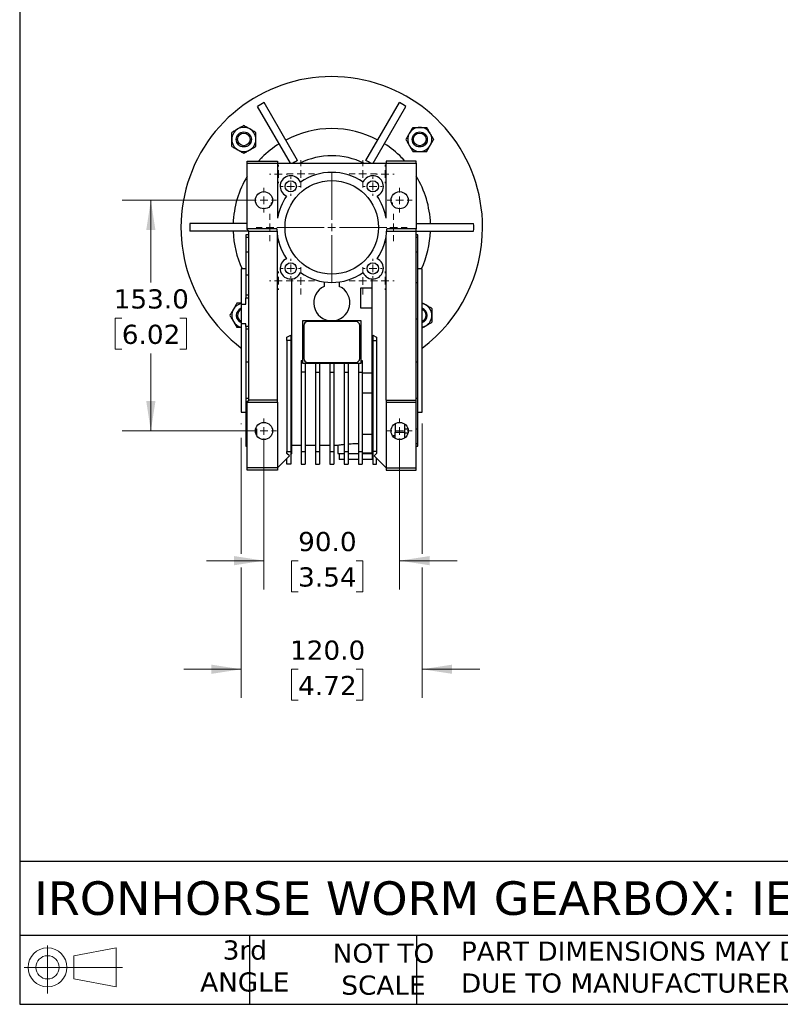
# Model space of a CAD drawing. Header units: millimetres. Extents: x 38 to 1638, y 38 to 1257.
# Tile 1 of 15: x 38 to 543, y 38 to 691. Entities that reach past the tile are written whole.
import ezdxf

# ---------------------------------------------------------------- set-up
doc = ezdxf.new("R2010")
doc.units = ezdxf.units.MM
doc.header["$LTSCALE"] = 6
doc.linetypes.add('SLD-Solid', pattern=[0])
doc.layers.add('TEXT', color=140, linetype='SLD-Solid', lineweight=25)
doc.styles.add('SLDTEXTSTYLE0', font='VERDANA.TTF')
doc.dimstyles.new('SLDDIMSTYLE4', dxfattribs={"dimtxt": 12.948047, "dimasz": 19.812, "dimexe": 0, "dimexo": 0.0625, "dimgap": 3.237012, "dimtad": 0, "dimtih": 1, "dimtoh": 1, "dimrnd": 1e-09, "dimzin": 4, "dimdsep": 46, "dimtxsty": 'SLDTEXTSTYLE0', "dimsah": 1, "dimcen": 0.09, "dimadec": 0, "dimazin": 1, "dimtfac": 1, "dimtmove": 0, "dimatfit": 0, "dimfxl": 0, "dimfrac": 2, "dimtolj": 1, "dimtzin": 12, "dimarcsym": 0})
doc.dimstyles.new('SLDDIMSTYLE5', dxfattribs={"dimtxt": 12.948047, "dimasz": 19.812, "dimexe": 0, "dimexo": 0.0625, "dimgap": 3.237012, "dimtad": 0, "dimtih": 1, "dimtoh": 1, "dimrnd": 1e-09, "dimzin": 4, "dimdsep": 46, "dimtxsty": 'SLDTEXTSTYLE0', "dimsah": 1, "dimcen": 0.09, "dimadec": 0, "dimazin": 1, "dimtfac": 1, "dimtofl": 0, "dimtmove": 0, "dimatfit": 3, "dimfxl": 0, "dimfrac": 2, "dimtolj": 1, "dimtzin": 12, "dimarcsym": 0})

# ---------------------------------------------------------------- blocks, each defined once
blk = doc.blocks.new('Block11')
at = {"color": 7, "linetype": 'SLD-Solid', "lineweight": 18}
for p, q in [((15.53, 31.86), (15.53, 0)), ((32.88, 25), (61.05, 30.19)), ((61.05, 30.19), (61.05, 4.39)), ((32.88, 9.58), (32.88, 25)), ((0, 17.29), (65.24, 17.29)), ((32.88, 9.58), (61.05, 4.39))]:
    blk.add_line(p, q, dxfattribs=at)
for radius in [12.9, 7.71]:
    blk.add_circle((15.53, 17.29), radius, dxfattribs=at)
blk = doc.blocks.new('Block12')
at = {"color": 7, "linetype": 'Continuous'}
blk.add_blockref('Block11', (0, 0), dxfattribs=at)
blk = doc.blocks.new('_D_18')
at = {"color": 7, "linetype": 'SLD-Solid', "lineweight": 0}
for p, q in [((192.45, 571.28), (106.02, 571.28)), ((125.07, 571.28), (125.07, 516.66)), ((105.83, 493.18), (101.48, 493.18)), ((101.48, 493.18), (101.48, 472.6)), ((144.31, 493.18), (148.66, 493.18)), ((148.66, 493.18), (148.66, 472.6)), ((101.48, 472.6), (105.83, 472.6)), ((148.66, 472.6), (144.31, 472.6)), ((125.07, 418.28), (125.07, 469.7)), ((192.45, 418.28), (106.02, 418.28))]:
    blk.add_line(p, q, dxfattribs=at)
at = {"color": 7, "linetype": 'SLD-Solid', "lineweight": 18}
for points in [[(125.07, 571.28), (122.02, 551.47), (128.12, 551.47)], [(125.07, 418.28), (128.12, 438.09), (122.02, 438.09)]]:
    blk.add_solid(points, dxfattribs=at)
at = {"color": 7, "linetype": 'SLD-Solid', "lineweight": 18, "char_height": 12.7, "attachment_point": 1, "style": 'SLDTEXTSTYLE0'}
for s, insert in [('153.0', (100.45, 512.21)), ('6.02', (105.83, 488.73))]:
    blk.add_mtext(s, dxfattribs=dict(at, insert=insert))
blk = doc.blocks.new('_D_19')
at = {"color": 7, "linetype": 'SLD-Solid', "lineweight": 0}
for p, q in [((200.07, 410.66), (200.07, 313.23)), ((290.07, 410.66), (290.07, 313.23)), ((200.07, 332.28), (161.97, 332.28)), ((222.75, 332.28), (218.4, 332.28)), ((218.4, 332.28), (218.4, 311.7)), ((261.23, 332.28), (265.57, 332.28)), ((265.57, 332.28), (265.57, 311.7)), ((290.07, 332.28), (328.17, 332.28)), ((218.4, 311.7), (222.75, 311.7)), ((265.57, 311.7), (261.23, 311.7))]:
    blk.add_line(p, q, dxfattribs=at)
at = {"color": 7, "linetype": 'SLD-Solid', "lineweight": 18}
for points in [[(200.07, 332.28), (180.26, 335.33), (180.26, 329.23)], [(290.07, 332.28), (309.88, 329.23), (309.88, 335.33)]]:
    blk.add_solid(points, dxfattribs=at)
at = {"color": 7, "linetype": 'SLD-Solid', "lineweight": 18, "char_height": 12.7, "attachment_point": 1, "style": 'SLDTEXTSTYLE0'}
for s, insert in [('90.0', (222.75, 351.31)), ('3.54', (222.75, 327.83))]:
    blk.add_mtext(s, dxfattribs=dict(at, insert=insert))
blk = doc.blocks.new('_D_20')
at = {"color": 7, "linetype": 'SLD-Solid', "lineweight": 0}
for p, q in [((185.07, 423.16), (185.07, 422.85)), ((305.07, 423.16), (305.07, 336.85)), ((185.07, 413.71), (185.07, 336.85)), ((185.07, 327.71), (185.07, 241.23)), ((305.07, 327.71), (305.07, 241.23)), ((185.07, 260.28), (146.97, 260.28)), ((222.75, 260.28), (218.4, 260.28)), ((218.4, 260.28), (218.4, 239.7)), ((261.23, 260.28), (265.57, 260.28)), ((265.57, 260.28), (265.57, 239.7)), ((305.07, 260.28), (343.17, 260.28)), ((218.4, 239.7), (222.75, 239.7)), ((265.57, 239.7), (261.23, 239.7))]:
    blk.add_line(p, q, dxfattribs=at)
at = {"color": 7, "linetype": 'SLD-Solid', "lineweight": 18}
for points in [[(185.07, 260.28), (165.26, 263.33), (165.26, 257.23)], [(305.07, 260.28), (324.88, 257.23), (324.88, 263.33)]]:
    blk.add_solid(points, dxfattribs=at)
at = {"color": 7, "linetype": 'SLD-Solid', "lineweight": 18, "char_height": 12.7, "attachment_point": 1, "style": 'SLDTEXTSTYLE0'}
for s, insert in [('120.0', (217.36, 279.31)), ('4.72', (222.75, 255.83))]:
    blk.add_mtext(s, dxfattribs=dict(at, insert=insert))
blk = doc.blocks.new('SW_CENTERMARKSYMBOL_20')
at = {"color": 0, "linetype": 'SLD-Solid', "lineweight": 18}
for p, q in [((0, 5.08), (0, 9.04)), ((-5.08, 0), (-9.04, 0)), ((0, 0), (-2.54, 0)), ((0, 0), (0, 2.54)), ((0, 0), (0, -2.54)), ((0, 0), (2.54, 0)), ((5.08, 0), (9.04, 0)), ((0, -5.08), (0, -9.04))]:
    blk.add_line(p, q, dxfattribs=at)
blk = doc.blocks.new('SW_CENTERMARKSYMBOL_21')
at = {"color": 0, "linetype": 'SLD-Solid', "lineweight": 18}
for p, q in [((0, 5.08), (0, 36.54)), ((-5.08, 0), (-36.54, 0)), ((0, 0), (-2.54, 0)), ((0, 0), (0, 2.54)), ((0, 0), (0, -2.54)), ((0, 0), (2.54, 0)), ((5.08, 0), (36.54, 0)), ((0, -5.08), (0, -36.54))]:
    blk.add_line(p, q, dxfattribs=at)
blk = doc.blocks.new('SW_CENTERMARKSYMBOL_22')
at = {"color": 0, "linetype": 'SLD-Solid', "lineweight": 18}
for p, q in [((0, 5.08), (0, 9.04)), ((-5.08, 0), (-9.04, 0)), ((0, 0), (-2.54, 0)), ((0, 0), (0, 2.54)), ((0, 0), (0, -2.54)), ((0, 0), (2.54, 0)), ((5.08, 0), (9.04, 0)), ((0, -5.08), (0, -9.04))]:
    blk.add_line(p, q, dxfattribs=at)
blk = doc.blocks.new('SW_CENTERMARKSYMBOL_23')
at = {"color": 0, "linetype": 'SLD-Solid', "lineweight": 18}
for p, q in [((-5.08, 0), (-6.04, 0)), ((0, 0), (-2.54, 0)), ((0, 5.08), (0, 6.04)), ((0, 0), (0, 2.54)), ((0, 0), (0, -2.54)), ((0, 0), (2.54, 0)), ((5.08, 0), (6.04, 0)), ((0, -5.08), (0, -6.04))]:
    blk.add_line(p, q, dxfattribs=at)
blk = doc.blocks.new('SW_CENTERMARKSYMBOL_24')
at = {"color": 0, "linetype": 'SLD-Solid', "lineweight": 18}
for p, q in [((-5.08, 0), (-6.04, 0)), ((0, 0), (-2.54, 0)), ((0, 5.08), (0, 6.04)), ((0, 0), (0, 2.54)), ((0, 0), (0, -2.54)), ((0, 0), (2.54, 0)), ((5.08, 0), (6.04, 0)), ((0, -5.08), (0, -6.04))]:
    blk.add_line(p, q, dxfattribs=at)
blk = doc.blocks.new('SW_CENTERMARKSYMBOL_25')
at = {"color": 0, "linetype": 'SLD-Solid', "lineweight": 18}
for p, q in [((0, 5.08), (0, 9.04)), ((-5.08, 0), (-9.04, 0)), ((0, 0), (-2.54, 0)), ((0, 0), (0, 2.54)), ((0, 0), (0, -2.54)), ((0, 0), (2.54, 0)), ((5.08, 0), (9.04, 0)), ((0, -5.08), (0, -9.04))]:
    blk.add_line(p, q, dxfattribs=at)
blk = doc.blocks.new('SW_CENTERMARKSYMBOL_26')
at = {"color": 0, "linetype": 'SLD-Solid', "lineweight": 18}
for p, q in [((0, 5.08), (0, 9.04)), ((-5.08, 0), (-9.04, 0)), ((0, 0), (-2.54, 0)), ((0, 0), (0, 2.54)), ((0, 0), (0, -2.54)), ((0, 0), (2.54, 0)), ((5.08, 0), (9.04, 0)), ((0, -5.08), (0, -9.04))]:
    blk.add_line(p, q, dxfattribs=at)
blk = doc.blocks.new('SW_CENTERMARKSYMBOL_27')
at = {"color": 0, "linetype": 'SLD-Solid', "lineweight": 18}
for p, q in [((-5.08, 0), (-6.04, 0)), ((0, 0), (-2.54, 0)), ((0, 5.08), (0, 6.04)), ((0, 0), (0, 2.54)), ((0, 0), (0, -2.54)), ((0, 0), (2.54, 0)), ((5.08, 0), (6.04, 0)), ((0, -5.08), (0, -6.04))]:
    blk.add_line(p, q, dxfattribs=at)
blk = doc.blocks.new('SW_CENTERMARKSYMBOL_28')
at = {"color": 0, "linetype": 'SLD-Solid', "lineweight": 18}
for p, q in [((-5.08, 0), (-6.04, 0)), ((0, 0), (-2.54, 0)), ((0, 5.08), (0, 6.04)), ((0, 0), (0, 2.54)), ((0, 0), (0, -2.54)), ((0, 0), (2.54, 0)), ((5.08, 0), (6.04, 0)), ((0, -5.08), (0, -6.04))]:
    blk.add_line(p, q, dxfattribs=at)
blk = doc.blocks.new('SW_CENTERMARKSYMBOL_29')
at = {"color": 0, "linetype": 'SLD-Solid', "lineweight": 18}
for p, q in [((0, 5.08), (0, 9.04)), ((-5.08, 0), (-9.04, 0)), ((0, 0), (-2.54, 0)), ((0, 0), (0, 2.54)), ((0, 0), (0, -2.54)), ((0, 0), (2.54, 0)), ((5.08, 0), (9.04, 0)), ((0, -5.08), (0, -9.04))]:
    blk.add_line(p, q, dxfattribs=at)
blk = doc.blocks.new('SW_CENTERMARKSYMBOL_30')
at = {"color": 0, "linetype": 'SLD-Solid', "lineweight": 18}
for p, q in [((0, 5.08), (0, 9.04)), ((-5.08, 0), (-9.04, 0)), ((0, 0), (-2.54, 0)), ((0, 0), (0, 2.54)), ((0, 0), (0, -2.54)), ((0, 0), (2.54, 0)), ((5.08, 0), (9.04, 0)), ((0, -5.08), (0, -9.04))]:
    blk.add_line(p, q, dxfattribs=at)
blk = doc.blocks.new('SW_CENTERMARKSYMBOL_31')
at = {"color": 0, "linetype": 'SLD-Solid', "lineweight": 18}
for p, q in [((-5.08, 0), (-6.265, 0)), ((0, 0), (-2.54, 0)), ((0, 5.08), (0, 6.265)), ((0, 0), (0, 2.54)), ((0, 0), (0, -2.54)), ((0, 0), (2.54, 0)), ((5.08, 0), (6.265, 0)), ((0, -5.08), (0, -6.265))]:
    blk.add_line(p, q, dxfattribs=at)
blk = doc.blocks.new('SW_CENTERMARKSYMBOL_32')
at = {"color": 0, "linetype": 'SLD-Solid', "lineweight": 18}
for p, q in [((-5.08, 0), (-6.265, 0)), ((0, 0), (-2.54, 0)), ((0, 5.08), (0, 6.265)), ((0, 0), (0, 2.54)), ((0, 0), (0, -2.54)), ((0, 0), (2.54, 0)), ((5.08, 0), (6.265, 0)), ((0, -5.08), (0, -6.265))]:
    blk.add_line(p, q, dxfattribs=at)
blk = doc.blocks.new('SW_CENTERMARKSYMBOL_33')
at = {"color": 0, "linetype": 'SLD-Solid', "lineweight": 18}
for p, q in [((-5.08, 0), (-6.265, 0)), ((0, 0), (-2.54, 0)), ((0, 5.08), (0, 6.265)), ((0, 0), (0, 2.54)), ((0, 0), (0, -2.54)), ((0, 0), (2.54, 0)), ((5.08, 0), (6.265, 0)), ((0, -5.08), (0, -6.265))]:
    blk.add_line(p, q, dxfattribs=at)
blk = doc.blocks.new('SW_CENTERMARKSYMBOL_34')
at = {"color": 0, "linetype": 'SLD-Solid', "lineweight": 18}
for p, q in [((-5.08, 0), (-6.265, 0)), ((0, 0), (-2.54, 0)), ((0, 5.08), (0, 6.265)), ((0, 0), (0, 2.54)), ((0, 0), (0, -2.54)), ((0, 0), (2.54, 0)), ((5.08, 0), (6.265, 0)), ((0, -5.08), (0, -6.265))]:
    blk.add_line(p, q, dxfattribs=at)
blk = doc.blocks.new('SW_CENTERMARKSYMBOL_35')
at = {"color": 0, "linetype": 'SLD-Solid', "lineweight": 18}
for p, q in [((0, 5.08), (0, 8.23)), ((-5.08, 0), (-8.23, 0)), ((0, 0), (-2.54, 0)), ((0, 0), (0, 2.54)), ((0, 0), (0, -2.54)), ((0, 0), (2.54, 0)), ((5.08, 0), (8.23, 0)), ((0, -5.08), (0, -8.23))]:
    blk.add_line(p, q, dxfattribs=at)
blk = doc.blocks.new('SW_CENTERMARKSYMBOL_36')
at = {"color": 0, "linetype": 'SLD-Solid', "lineweight": 18}
for p, q in [((0, 5.08), (0, 8.23)), ((-5.08, 0), (-8.23, 0)), ((0, 0), (-2.54, 0)), ((0, 0), (0, 2.54)), ((0, 0), (0, -2.54)), ((0, 0), (2.54, 0)), ((5.08, 0), (8.23, 0)), ((0, -5.08), (0, -8.23))]:
    blk.add_line(p, q, dxfattribs=at)
blk = doc.blocks.new('SW_CENTERMARKSYMBOL_37')
at = {"color": 0, "linetype": 'SLD-Solid', "lineweight": 18}
for p, q in [((0, 5.08), (0, 8.23)), ((-5.08, 0), (-8.23, 0)), ((0, 0), (-2.54, 0)), ((0, 0), (0, 2.54)), ((0, 0), (0, -2.54)), ((0, 0), (2.54, 0)), ((5.08, 0), (8.23, 0)), ((0, -5.08), (0, -8.23))]:
    blk.add_line(p, q, dxfattribs=at)
blk = doc.blocks.new('SW_CENTERMARKSYMBOL_38')
at = {"color": 0, "linetype": 'SLD-Solid', "lineweight": 18}
for p, q in [((0, 5.08), (0, 8.23)), ((-5.08, 0), (-8.23, 0)), ((0, 0), (-2.54, 0)), ((0, 0), (0, 2.54)), ((0, 0), (0, -2.54)), ((0, 0), (2.54, 0)), ((5.08, 0), (8.23, 0)), ((0, -5.08), (0, -8.23))]:
    blk.add_line(p, q, dxfattribs=at)

msp = doc.modelspace()

# ---------------------------------------------------------------- linework, layer by layer
for p, q in [((217.646, 595.78), (195.874, 633.491)), ((222.388, 597.566), (200.204, 635.991)), ((267.752, 597.566), (289.937, 635.991)), ((272.494, 595.78), (294.267, 633.491)), ((189.06, 597.28), (209.07, 597.28)), ((189.06, 595.78), (189.06, 597.28)), ((189.06, 552.28), (189.06, 595.78)), ((189.06, 595.78), (209.07, 595.78)), ((198.265, 599.116), (196.535, 597.28)), ((209.07, 597.28), (209.07, 595.78)), ((209.07, 595.78), (209.07, 559.301)), ((209.07, 595.78), (281.07, 595.78)), ((222.388, 597.566), (222.406, 597.535)), ((267.734, 597.535), (267.752, 597.566)), ((281.07, 597.28), (281.07, 595.78)), ((301.07, 597.28), (281.07, 597.28)), ((281.07, 559.301), (281.07, 595.78)), ((281.07, 595.78), (301.07, 595.78)), ((293.606, 597.28), (291.875, 599.116)), ((301.07, 595.78), (301.07, 597.28)), ((301.07, 595.78), (301.07, 552.28)), ((205.07, 568.564), (205.07, 569.53)), ((205.484, 569.53), (205.07, 569.53)), ((285.07, 569.53), (284.656, 569.53)), ((285.07, 569.53), (285.07, 568.564)), ((189.06, 555.78), (151.007, 555.78)), ((301.07, 555.78), (339.133, 555.78)), ((190.07, 550.78), (151.007, 550.78)), ((208.584, 552.28), (189.06, 552.28)), ((189.06, 551.79), (189.06, 552.28)), ((190.07, 550.78), (189.06, 551.79)), ((190.07, 550.78), (208.656, 550.78)), ((190.07, 438.78), (190.07, 550.78)), ((208.87, 548.61), (208.87, 438.68)), ((281.484, 550.78), (301.07, 550.78)), ((301.07, 552.28), (281.556, 552.28)), ((301.07, 550.78), (301.07, 552.28)), ((301.07, 438.78), (301.07, 550.78)), ((301.07, 550.78), (339.133, 550.78)), ((190.07, 548.245), (188.07, 548.245)), ((188.07, 548.245), (188.07, 546.778)), ((188.07, 546.778), (190.07, 546.778)), ((188.07, 546.778), (188.07, 536.793)), ((209.07, 543.78), (209.828, 543.78)), ((209.07, 438.68), (209.07, 543.78)), ((280.312, 543.78), (281.07, 543.78)), ((281.07, 543.78), (281.07, 547.259)), ((281.07, 438.78), (281.07, 543.78)), ((302.07, 548.28), (301.07, 548.28)), ((301.07, 546.816), (302.07, 546.816)), ((302.07, 546.816), (302.07, 548.28)), ((302.07, 536.813), (302.07, 546.816)), ((190.07, 536.793), (188.07, 536.793)), ((188.07, 536.793), (188.07, 521.862)), ((302.07, 536.813), (301.07, 536.813)), ((302.07, 516.671), (302.07, 536.813)), ((188.07, 525.78), (185.07, 525.78)), ((185.07, 525.78), (185.07, 502.453)), ((305.07, 525.78), (302.07, 525.78)), ((305.07, 430.78), (305.07, 525.78)), ((188.07, 521.862), (190.07, 521.862)), ((188.07, 521.862), (188.07, 508.355)), ((218.57, 403.28), (218.57, 519.094)), ((240.07, 517.124), (240.07, 514.189)), ((250.07, 517.124), (250.07, 514.189)), ((271.57, 519.094), (271.57, 403.28)), ((301.07, 516.671), (302.07, 516.671)), ((302.07, 492.523), (302.07, 516.671)), ((271.57, 512.907), (264.07, 512.907)), ((264.07, 512.907), (264.07, 499.907)), ((185.07, 502.944), (182.115, 502.944)), ((190.07, 508.355), (188.07, 508.355)), ((188.07, 508.355), (188.07, 506.504)), ((188.07, 506.504), (190.07, 506.504)), ((188.07, 502.453), (188.07, 506.504)), ((185.07, 502.453), (185.07, 489.295)), ((185.07, 502.453), (188.07, 502.453)), ((264.07, 499.907), (271.57, 499.907)), ((225.57, 491.23), (225.57, 463.279)), ((264.57, 491.23), (225.57, 491.23)), ((261.07, 490.78), (229.07, 490.78)), ((264.57, 463.279), (264.57, 491.23)), ((302.07, 492.523), (301.07, 492.523)), ((302.07, 464.037), (302.07, 492.523)), ((185.07, 486.944), (182.115, 486.944)), ((188.07, 489.295), (185.07, 489.295)), ((185.07, 489.295), (185.07, 430.78)), ((188.07, 487.51), (188.07, 489.295)), ((190.07, 487.51), (188.07, 487.51)), ((188.07, 487.51), (188.07, 485.81)), ((190.07, 485.81), (188.07, 485.81)), ((188.07, 485.81), (188.07, 464.028)), ((226.57, 488.28), (226.57, 466.28)), ((263.57, 466.28), (263.57, 488.28)), ((215.32, 480.445), (217.82, 481.888)), ((215.32, 478.28), (215.32, 480.445)), ((217.82, 478.28), (215.32, 478.28)), ((215.32, 478.28), (215.32, 404.565)), ((217.82, 481.888), (217.82, 478.28)), ((217.82, 478.28), (217.82, 404.565)), ((272.32, 481.888), (274.82, 480.445)), ((272.32, 481.888), (272.32, 478.28)), ((272.32, 478.28), (272.32, 404.565)), ((272.32, 478.28), (274.82, 478.28)), ((274.82, 480.445), (274.82, 478.28)), ((274.82, 478.28), (274.82, 404.565)), ((188.07, 464.028), (190.07, 464.028)), ((188.07, 464.028), (188.07, 439.922)), ((224.82, 464.949), (224.82, 457.35)), ((224.82, 464.949), (225.57, 464.949)), ((229.07, 463.78), (261.07, 463.78)), ((264.57, 464.949), (265.32, 464.949)), ((265.32, 464.949), (265.32, 457.35)), ((301.07, 464.037), (302.07, 464.037)), ((302.07, 439.889), (302.07, 464.037)), ((224.82, 457.35), (224.82, 404.565)), ((227.32, 457.35), (224.82, 457.35)), ((225.57, 463.279), (227.32, 463.279)), ((227.32, 463.279), (227.32, 457.35)), ((227.32, 463.23), (234.32, 463.23)), ((227.32, 457.35), (227.32, 404.565)), ((234.32, 463.279), (234.32, 457.35)), ((234.32, 463.279), (236.82, 463.279)), ((234.32, 457.35), (236.82, 457.35)), ((234.32, 457.35), (234.32, 404.565)), ((236.82, 463.279), (236.82, 457.35)), ((236.82, 463.23), (243.82, 463.23)), ((236.82, 457.35), (236.82, 404.565)), ((243.82, 463.279), (243.82, 457.35)), ((243.82, 463.279), (246.32, 463.279)), ((243.82, 457.35), (243.82, 404.565)), ((243.82, 457.35), (246.32, 457.35)), ((246.32, 463.279), (246.32, 457.35)), ((246.32, 463.23), (253.32, 463.23)), ((246.32, 457.35), (246.32, 404.565)), ((253.32, 463.279), (253.32, 457.35)), ((253.32, 463.279), (255.82, 463.279)), ((253.32, 457.35), (255.82, 457.35)), ((253.32, 457.35), (253.32, 404.565)), ((255.82, 463.279), (255.82, 457.35)), ((255.82, 463.23), (262.82, 463.23)), ((255.82, 457.35), (255.82, 404.565)), ((262.82, 463.279), (264.57, 463.279)), ((262.82, 463.279), (262.82, 457.35)), ((262.82, 457.35), (265.32, 457.35)), ((262.82, 457.35), (262.82, 404.565)), ((265.32, 457.35), (265.32, 404.565)), ((271.57, 456.653), (265.32, 456.653)), ((190.07, 439.922), (188.07, 439.922)), ((188.07, 439.922), (188.07, 419.767)), ((189.06, 437.77), (190.07, 438.78)), ((189.06, 437.28), (189.06, 437.77)), ((208.87, 438.78), (190.07, 438.78)), ((208.87, 438.68), (209.07, 438.68)), ((209.07, 437.28), (209.07, 438.68)), ((265.32, 443.653), (271.57, 443.653)), ((281.07, 438.78), (301.07, 438.78)), ((281.07, 438.78), (281.07, 437.28)), ((302.07, 439.889), (301.07, 439.889)), ((301.07, 437.28), (301.07, 438.78)), ((302.07, 419.747), (302.07, 439.889)), ((189.06, 437.28), (209.07, 437.28)), ((189.06, 393.78), (189.06, 437.28)), ((209.07, 437.28), (209.07, 393.78)), ((281.07, 437.28), (301.07, 437.28)), ((281.07, 437.28), (281.07, 393.78)), ((301.07, 393.78), (301.07, 437.28)), ((185.07, 430.78), (188.07, 430.78)), ((302.07, 430.78), (305.07, 430.78)), ((188.07, 419.767), (189.06, 419.767)), ((188.07, 419.767), (188.07, 409.782)), ((194.578, 419.767), (195.07, 419.767)), ((195.07, 419.767), (195.07, 415.564)), ((287.07, 423.115), (287.07, 417.488)), ((293.57, 417.488), (293.57, 422.766)), ((293.57, 419.747), (295.568, 419.747)), ((301.07, 419.747), (302.07, 419.747)), ((302.07, 409.744), (302.07, 419.747)), ((265.32, 416.197), (271.57, 416.197)), ((287.07, 415.165), (285.308, 415.165)), ((287.07, 417.488), (293.57, 417.488)), ((287.07, 413.445), (287.07, 417.488)), ((293.57, 413.794), (293.57, 417.488)), ((295.584, 416.875), (293.57, 416.875)), ((189.06, 409.782), (188.07, 409.782)), ((188.07, 409.782), (188.07, 408.315)), ((188.07, 408.315), (189.06, 408.315)), ((218.57, 408.88), (224.82, 408.88)), ((227.32, 408.88), (234.32, 408.88)), ((236.82, 408.88), (243.82, 408.88)), ((246.32, 408.88), (249.109, 408.88)), ((249.07, 408.887), (249.07, 403.28)), ((302.07, 409.744), (301.07, 409.744)), ((301.07, 408.28), (302.07, 408.28)), ((302.07, 408.28), (302.07, 409.744)), ((209.07, 393.78), (217.05, 401.759)), ((215.32, 404.565), (217.82, 404.565)), ((215.32, 403.429), (215.32, 404.565)), ((217.05, 401.759), (215.32, 403.429)), ((215.32, 396.28), (215.32, 400.03)), ((217.82, 404.565), (217.82, 396.28)), ((217.82, 402.53), (218.57, 403.28)), ((224.82, 404.565), (227.32, 404.565)), ((224.82, 404.565), (224.82, 396.28)), ((227.32, 404.565), (227.32, 396.28)), ((234.32, 404.565), (236.82, 404.565)), ((234.32, 404.565), (234.32, 396.28)), ((236.82, 404.565), (236.82, 396.28)), ((243.82, 404.565), (246.32, 404.565)), ((243.82, 404.565), (243.82, 396.28)), ((246.32, 404.565), (246.32, 396.28)), ((249.07, 403.28), (253.32, 403.28)), ((250.07, 403.28), (250.07, 399.28)), ((253.32, 399.28), (250.07, 399.28)), ((253.32, 404.565), (255.82, 404.565)), ((253.32, 404.565), (253.32, 396.28)), ((255.82, 404.565), (255.82, 396.28)), ((255.82, 403.28), (262.82, 403.28)), ((262.82, 399.28), (255.82, 399.28)), ((262.82, 404.565), (265.32, 404.565)), ((262.82, 404.565), (262.82, 396.28)), ((265.32, 404.565), (265.32, 396.28)), ((265.32, 403.875), (271.57, 403.875)), ((265.32, 403.28), (271.57, 403.28)), ((272.07, 399.28), (265.32, 399.28)), ((271.57, 403.28), (272.32, 402.53)), ((272.07, 399.28), (272.07, 402.78)), ((274.82, 404.565), (272.32, 404.565)), ((272.32, 404.565), (272.32, 396.28)), ((274.82, 403.429), (273.091, 401.759)), ((273.091, 401.759), (281.07, 393.78)), ((274.82, 404.565), (274.82, 403.429)), ((274.82, 396.28), (274.82, 400.03)), ((189.06, 392.28), (189.06, 393.78)), ((209.07, 393.78), (189.06, 393.78)), ((209.07, 392.28), (189.06, 392.28)), ((209.07, 393.78), (209.07, 392.28)), ((217.82, 396.28), (215.32, 396.28)), ((224.82, 396.28), (227.32, 396.28)), ((234.32, 396.28), (236.82, 396.28)), ((243.82, 396.28), (246.32, 396.28)), ((253.32, 396.28), (255.82, 396.28)), ((262.82, 396.28), (265.32, 396.28)), ((272.32, 396.28), (274.82, 396.28)), ((281.07, 393.78), (301.07, 393.78)), ((281.07, 393.78), (281.07, 392.28)), ((281.07, 392.28), (301.07, 392.28)), ((301.07, 392.28), (301.07, 393.78))]:
    msp.add_line(p, q)
for centre, radius in [((186.734, 611.616), 5), ((186.734, 611.616), 4.172), ((303.406, 611.616), 5), ((303.406, 611.616), 4.172), ((245.07, 553.28), 31), ((217.847, 580.503), 3.725), ((272.294, 580.503), 3.725), ((200.07, 571.28), 5.69), ((290.07, 571.28), 5.69), ((217.847, 526.056), 3.725), ((272.294, 526.056), 3.725), ((200.07, 418.28), 5.69), ((290.07, 418.28), 5.69)]:
    msp.add_circle(centre, radius)
for centre, radius, start, end in [((245.07, 553.28), 100, 0, 233.130102), ((245.07, 553.28), 94.096, 118.477555, 121.522445), ((245.07, 553.28), 94.096, 58.477555, 61.522445), ((186.734, 611.616), 8, 120, 180), ((186.734, 611.616), 8, 60, 120), ((186.734, 611.616), 8, 0, 60), ((245.07, 553.28), 65.511, 62.187026, 117.812974), ((303.406, 611.616), 8, 150, 210), ((303.406, 611.616), 8, 90, 150), ((303.406, 611.616), 8, 30, 90), ((303.406, 611.616), 8, 330, 30), ((186.734, 611.616), 8, 180, 240), ((186.734, 611.616), 8, 300, 0), ((245.07, 553.28), 65.511, 122.187026, 135.016127), ((245.07, 553.28), 65.511, 44.983873, 57.812974), ((303.406, 611.616), 8, 210, 270), ((303.406, 611.616), 8, 270, 330), ((186.734, 611.616), 8, 240, 300), ((245.07, 553.28), 47.5, 63.474648, 116.525352), ((245.07, 553.28), 49.757, 117.120008, 121.333914), ((245.07, 553.28), 49.721, 117.117922, 121.265752), ((245.07, 553.28), 49.721, 58.734248, 62.882078), ((245.07, 553.28), 49.757, 58.666086, 62.879992), ((245.07, 553.28), 36.5, 55.266757, 124.733243), ((245.07, 553.28), 65.511, 148.756522, 177.812974), ((217.847, 580.503), 7, 23.333575, 246.666425), ((272.294, 580.503), 7, 293.333575, 156.666425), ((245.07, 553.28), 65.511, 2.187026, 31.264984), ((245.07, 553.28), 36.5, 145.266757, 170.505475), ((245.07, 553.28), 36.5, 9.494525, 34.733243), ((245.07, 553.28), 94.096, 178.477555, 181.522445), ((245.07, 553.28), 94.096, 358.477555, 1.522445), ((245.07, 553.28), 65.511, 182.187026, 204.820499), ((245.07, 553.28), 36.5, 181.569944, 214.733243), ((245.07, 553.28), 36.5, 325.266757, 358.430056), ((245.07, 553.28), 65.511, 335.179501, 357.812974), ((245.07, 553.28), 100, 306.869898, 0), ((217.847, 526.056), 7, 113.333575, 336.666425), ((272.294, 526.056), 7, 203.333575, 66.666425), ((245.07, 553.28), 36.5, 235.266757, 304.733243), ((245.07, 503.28), 12, 114.624318, 65.375682), ((186.734, 494.944), 8, 102.002907, 150), ((303.406, 494.944), 8, 60, 77.997093), ((186.734, 494.944), 8, 150, 210), ((186.734, 494.944), 5, 109.435052, 250.564948), ((186.734, 494.944), 4.172, 157.551719, 246.498361), ((186.734, 494.944), 4.172, 113.501639, 157.551719), ((303.406, 494.944), 5, 289.435052, 70.564948), ((303.406, 494.944), 4.172, 293.501639, 66.498361), ((303.406, 494.944), 8, 0, 60), ((186.734, 494.944), 8, 210, 257.997093), ((229.07, 488.28), 2.5, 90, 180), ((261.07, 488.28), 2.5, 0, 90), ((303.406, 494.944), 8, 300, 0), ((303.406, 494.944), 8, 282.002907, 300), ((229.07, 466.28), 2.5, 180, 270), ((261.07, 466.28), 2.5, 270, 0)]:
    msp.add_arc(centre, radius, start, end)
for points, knots in [([(186.734, 620.854), (186.079, 620.476), (185.42, 620.095), (184.088, 619.326), (183.415, 618.938), (182.734, 618.544)], [0, 0, 0, 0, 0.5, 0.5, 1, 1, 1, 1]), ([(190.734, 618.544), (190.394, 618.74), (190.053, 618.937), (189.379, 619.327), (189.044, 619.52), (188.045, 620.097), (187.387, 620.477), (186.734, 620.854)], [0, 0, 0, 0, 0.25, 0.25, 0.5, 0.5, 1, 1, 1, 1]), ([(182.734, 618.544), (182.394, 618.348), (182.053, 618.152), (181.379, 617.762), (181.044, 617.569), (180.045, 616.992), (179.387, 616.612), (178.734, 616.235)], [0, 0, 0, 0, 0.25, 0.25, 0.5, 0.5, 1, 1, 1, 1]), ([(178.734, 611.616), (178.734, 612.397), (178.734, 613.189), (178.734, 614.732), (178.734, 615.488), (178.734, 616.235)], [0, 0, 0, 0, 0.5, 0.5, 1, 1, 1, 1]), ([(194.734, 616.235), (194.079, 616.613), (193.42, 616.993), (192.088, 617.762), (191.415, 618.151), (190.734, 618.544)], [0, 0, 0, 0, 0.5, 0.5, 1, 1, 1, 1]), ([(194.734, 611.616), (194.734, 612.397), (194.734, 613.189), (194.734, 614.732), (194.734, 615.488), (194.734, 616.235)], [0, 0, 0, 0, 0.5, 0.5, 1, 1, 1, 1]), ([(296.478, 615.616), (296.282, 615.277), (296.085, 614.936), (295.696, 614.261), (295.502, 613.926), (294.926, 612.927), (294.546, 612.269), (294.169, 611.616)], [0, 0, 0, 0, 0.25, 0.25, 0.5, 0.5, 1, 1, 1, 1]), ([(298.788, 619.616), (298.41, 618.962), (298.029, 618.303), (297.26, 616.971), (296.872, 616.298), (296.478, 615.616)], [0, 0, 0, 0, 0.5, 0.5, 1, 1, 1, 1]), ([(298.788, 619.616), (299.539, 619.616), (300.308, 619.616), (301.85, 619.616), (302.626, 619.616), (303.406, 619.616)], [0, 0, 0, 0, 0.5, 0.5, 1, 1, 1, 1]), ([(303.406, 619.616), (304.187, 619.616), (304.979, 619.616), (306.522, 619.616), (307.278, 619.616), (308.025, 619.616)], [0, 0, 0, 0, 0.5, 0.5, 1, 1, 1, 1]), ([(310.335, 615.616), (310.139, 615.956), (309.942, 616.297), (309.552, 616.971), (309.359, 617.306), (308.782, 618.305), (308.402, 618.963), (308.025, 619.616)], [0, 0, 0, 0, 0.25, 0.25, 0.5, 0.5, 1, 1, 1, 1]), ([(312.644, 611.616), (312.266, 612.271), (311.886, 612.93), (311.117, 614.262), (310.728, 614.935), (310.335, 615.616)], [0, 0, 0, 0, 0.5, 0.5, 1, 1, 1, 1]), ([(178.734, 606.997), (178.734, 607.749), (178.734, 608.518), (178.734, 610.06), (178.734, 610.836), (178.734, 611.616)], [0, 0, 0, 0, 0.5, 0.5, 1, 1, 1, 1]), ([(194.734, 606.997), (194.734, 607.749), (194.734, 608.518), (194.734, 610.06), (194.734, 610.836), (194.734, 611.616)], [0, 0, 0, 0, 0.5, 0.5, 1, 1, 1, 1]), ([(294.169, 611.616), (294.547, 610.962), (294.927, 610.303), (295.696, 608.971), (296.085, 608.298), (296.478, 607.616)], [0, 0, 0, 0, 0.5, 0.5, 1, 1, 1, 1]), ([(296.478, 607.616), (296.674, 607.277), (296.871, 606.936), (297.261, 606.261), (297.454, 605.926), (298.031, 604.927), (298.411, 604.269), (298.788, 603.616)], [0, 0, 0, 0, 0.25, 0.25, 0.5, 0.5, 1, 1, 1, 1]), ([(308.025, 603.616), (308.403, 604.271), (308.784, 604.93), (309.553, 606.262), (309.941, 606.935), (310.335, 607.616)], [0, 0, 0, 0, 0.5, 0.5, 1, 1, 1, 1]), ([(310.335, 607.616), (310.531, 607.956), (310.728, 608.297), (311.117, 608.971), (311.31, 609.306), (311.887, 610.305), (312.267, 610.963), (312.644, 611.616)], [0, 0, 0, 0, 0.25, 0.25, 0.5, 0.5, 1, 1, 1, 1]), ([(178.734, 606.997), (179.388, 606.62), (180.047, 606.239), (181.379, 605.47), (182.052, 605.081), (182.734, 604.688)], [0, 0, 0, 0, 0.5, 0.5, 1, 1, 1, 1]), ([(182.734, 604.688), (183.073, 604.492), (183.414, 604.295), (184.089, 603.906), (184.424, 603.712), (185.423, 603.135), (186.081, 602.755), (186.734, 602.379)], [0, 0, 0, 0, 0.25, 0.25, 0.5, 0.5, 1, 1, 1, 1]), ([(186.734, 602.379), (187.388, 602.756), (188.047, 603.137), (189.379, 603.906), (190.052, 604.295), (190.734, 604.688)], [0, 0, 0, 0, 0.5, 0.5, 1, 1, 1, 1]), ([(190.734, 604.688), (191.073, 604.884), (191.414, 605.081), (192.089, 605.47), (192.424, 605.664), (193.423, 606.241), (194.081, 606.621), (194.734, 606.997)], [0, 0, 0, 0, 0.25, 0.25, 0.5, 0.5, 1, 1, 1, 1]), ([(298.788, 603.616), (299.539, 603.616), (300.308, 603.616), (301.85, 603.616), (302.626, 603.616), (303.406, 603.616)], [0, 0, 0, 0, 0.5, 0.5, 1, 1, 1, 1]), ([(303.406, 603.616), (304.187, 603.616), (304.979, 603.616), (306.522, 603.616), (307.278, 603.616), (308.025, 603.616)], [0, 0, 0, 0, 0.5, 0.5, 1, 1, 1, 1]), ([(182.115, 502.944), (181.737, 502.289), (181.357, 501.63), (180.588, 500.298), (180.199, 499.625), (179.806, 498.944)], [0, 0, 0, 0, 0.5, 0.5, 1, 1, 1, 1]), ([(307.406, 501.872), (307.312, 501.926), (306.594, 502.341), (305.804, 502.797), (305.134, 503.184), (305.07, 503.221)], [0, 0, 0, 0, 0.1210169, 0.9165001, 1, 1, 1, 1]), ([(179.806, 498.944), (179.61, 498.604), (179.413, 498.263), (179.023, 497.589), (178.83, 497.254), (178.253, 496.254), (177.873, 495.596), (177.496, 494.944)], [0, 0, 0, 0, 0.25, 0.25, 0.5, 0.5, 1, 1, 1, 1]), ([(311.406, 499.562), (310.752, 499.94), (310.093, 500.321), (308.761, 501.09), (308.088, 501.478), (307.406, 501.872)], [0, 0, 0, 0, 0.5, 0.5, 1, 1, 1, 1]), ([(311.406, 499.562), (311.406, 498.811), (311.406, 498.042), (311.406, 496.499), (311.406, 495.724), (311.406, 494.944)], [0, 0, 0, 0, 0.5, 0.5, 1, 1, 1, 1]), ([(177.496, 494.944), (177.874, 494.289), (178.255, 493.63), (179.024, 492.298), (179.412, 491.625), (179.806, 490.944)], [0, 0, 0, 0, 0.5, 0.5, 1, 1, 1, 1]), ([(179.806, 490.944), (180.002, 490.604), (180.198, 490.263), (180.588, 489.589), (180.781, 489.254), (181.358, 488.254), (181.738, 487.596), (182.115, 486.944)], [0, 0, 0, 0, 0.25, 0.25, 0.5, 0.5, 1, 1, 1, 1]), ([(307.406, 488.015), (307.746, 488.211), (308.087, 488.408), (308.761, 488.798), (309.096, 488.991), (310.096, 489.568), (310.754, 489.948), (311.406, 490.325)], [0, 0, 0, 0, 0.25, 0.25, 0.5, 0.5, 1, 1, 1, 1]), ([(311.406, 494.944), (311.406, 494.163), (311.406, 493.371), (311.406, 491.828), (311.406, 491.072), (311.406, 490.325)], [0, 0, 0, 0, 0.5, 0.5, 1, 1, 1, 1]), ([(305.07, 486.666), (305.169, 486.723), (305.931, 487.164), (306.72, 487.619), (307.406, 488.015)], [0, 0, 0, 0, 0.1291735, 1, 1, 1, 1]), ([(249.109, 408.887), (249.098, 408.885), (249.056, 408.877), (249.326, 408.924), (249.904, 409.021), (250.827, 409.164), (251.953, 409.326), (252.887, 409.435), (253.32, 409.486)], [0, 0, 0, 0, 0.0647959, 0.2536398, 0.4479409, 0.6372807, 0.8319733, 1, 1, 1, 1]), ([(255.82, 409.718), (256.213, 409.749), (257.223, 409.827), (258.972, 409.901), (260.935, 409.937), (262.207, 409.912), (262.82, 409.9)], [0, 0, 0, 0, 0.18221898, 0.46874138, 0.74376361, 1, 1, 1, 1])]:
    msp.add_open_spline(points, degree=3, knots=knots)
for points in [[(198.734, 599.116), (198.577, 599.116), (198.421, 599.116), (198.265, 599.116)], [(198.734, 599.59), (198.734, 599.432), (198.734, 599.274), (198.734, 599.116)], [(291.406, 599.116), (291.406, 599.274), (291.406, 599.432), (291.406, 599.59)], [(291.875, 599.116), (291.719, 599.116), (291.563, 599.116), (291.406, 599.116)]]:
    msp.add_open_spline(points, degree=3)
at = {"layer": 'TEXT'}
for p, q in [((38.1, 1257.3), (38.1, 38.1)), ((1638.3, 132.757), (38.1, 132.757)), ((1638.3, 83.82), (38.1, 83.82)), ((190.5, 83.82), (190.5, 38.1)), ((301.27, 83.82), (301.27, 38.1)), ((38.1, 38.1), (1638.3, 38.1))]:
    msp.add_line(p, q, dxfattribs=at)

# ---------------------------------------------------------------- block references
at = {"color": 7, "linetype": 'Continuous', "lineweight": 0}
for name, p in [('SW_CENTERMARKSYMBOL_23', (209.715, 588.635)), ('SW_CENTERMARKSYMBOL_22', (224.57, 588.787)), ('SW_CENTERMARKSYMBOL_29', (265.57, 588.787)), ('SW_CENTERMARKSYMBOL_28', (280.425, 588.635)), ('SW_CENTERMARKSYMBOL_21', (245.07, 553.28)), ('SW_CENTERMARKSYMBOL_32', (217.847, 580.503)), ('SW_CENTERMARKSYMBOL_31', (272.294, 580.503)), ('SW_CENTERMARKSYMBOL_38', (200.07, 571.28)), ('SW_CENTERMARKSYMBOL_36', (290.07, 571.28)), ('SW_CENTERMARKSYMBOL_20', (204.07, 553.28)), ('SW_CENTERMARKSYMBOL_30', (286.07, 553.28)), ('SW_CENTERMARKSYMBOL_34', (217.847, 526.056)), ('SW_CENTERMARKSYMBOL_33', (272.294, 526.056)), ('SW_CENTERMARKSYMBOL_24', (209.715, 517.925)), ('SW_CENTERMARKSYMBOL_25', (224.57, 517.773)), ('SW_CENTERMARKSYMBOL_26', (265.57, 517.773)), ('SW_CENTERMARKSYMBOL_27', (280.425, 517.925)), ('SW_CENTERMARKSYMBOL_37', (200.07, 418.28)), ('SW_CENTERMARKSYMBOL_35', (290.07, 418.28))]:
    msp.add_blockref(name, p, dxfattribs=at)
at = {"layer": 'TEXT'}
msp.add_blockref('Block12', (41.028, 45.323), dxfattribs=at)

# ---------------------------------------------------------------- texts
at = {"layer": 'TEXT', "style": 'SLDTEXTSTYLE0'}
for s, insert, char_height, attachment_point in [('IRONHORSE WORM GEARBOX: IEC-80B5, 40:1', (47.794, 119.643), 22.225, 1), ('3rd^JANGLE', (187.397, 80.451), 12.7, 2), ('NOT TO^JSCALE', (279.336, 78.334), 12.7, 2), ("PART DIMENSIONS MAY DIFFER SLIGHTLY ^JDUE TO MANUFACTURER'S VARIANCES", (330.716, 79.742), 12.7, 1)]:
    msp.add_mtext(s, dxfattribs=dict(at, insert=insert, char_height=char_height, attachment_point=attachment_point))

# ---------------------------------------------------------------- dimensions: what is measured, and where the dimension line sits
at = {"color": 7, "linetype": 'SLD-Solid', "lineweight": 18}
dim = msp.add_linear_dim(base=(125.07, 418.28), p1=(200.07, 571.28), p2=(200.07, 418.28), angle=90, dimstyle='SLDDIMSTYLE5', dxfattribs=at)
dim.commit()
dim.dimension.update_dxf_attribs({"geometry": '_D_18', "text_midpoint": (125.07, 493.181), "dimtype": 160})
for base, p1, p2, picture, middle in [((305.07, 260.28), (185.07, 430.78), (305.07, 430.78), '_D_20', (241.987, 260.28)), ((290.07, 332.28), (200.07, 418.28), (290.07, 418.28), '_D_19', (241.987, 332.28))]:
    dim = msp.add_linear_dim(base=base, p1=p1, p2=p2, dimstyle='SLDDIMSTYLE4', dxfattribs=at)
    dim.commit()
    dim.dimension.update_dxf_attribs({"geometry": picture, "text_midpoint": middle, "dimtype": 160})

doc.saveas('drawing.dxf')
